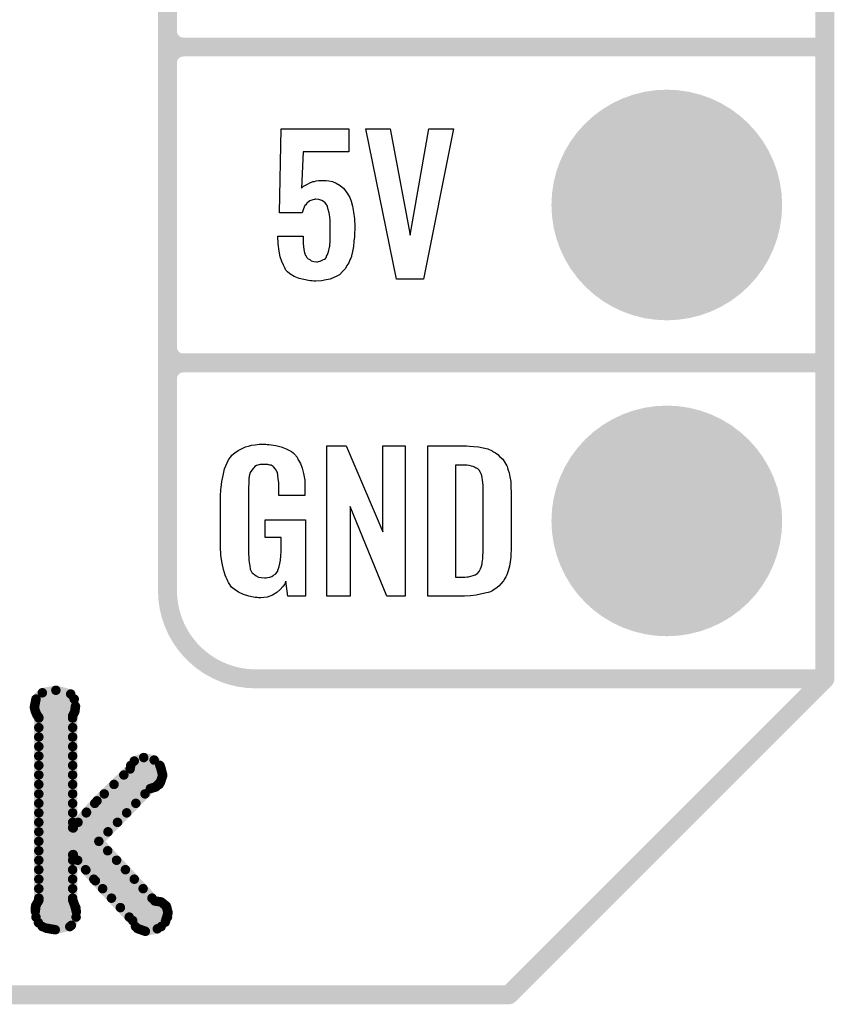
# Model space of a CAD drawing. Extents: x -0.07 to 0.95, y -0.15 to 2.1.
# Tile 4 of 14: x 0.7 to 0.95, y -0.15 to 0.16. Entities that reach past the tile are written whole.
import ezdxf

# ---------------------------------------------------------------- set-up
doc = ezdxf.new("R2010")
doc.units = 0
doc.layers.get('0').update_dxf_attribs({"linetype": 'CONTINUOUS'})
for name, color, linetype in [('gko', 6, 'CONTINUOUS'), ('gto', 2, 'CONTINUOUS'), ('gts', 1, 'CONTINUOUS')]:
    doc.layers.add(name, color=color, linetype=linetype)

# ---------------------------------------------------------------- blocks, each defined once
blk = doc.blocks.new('D10')
at = {"const_width": 0.003}
blk.add_lwpolyline([(-0.0015, 0, 1), (0.0015, 0, 1)], format="xyb", close=True, dxfattribs=at)
blk = doc.blocks.new('D15')
at = {"const_width": 0.0015}
blk.add_lwpolyline([(-0.00075, 0, 1), (0.00075, 0, 1)], format="xyb", close=True, dxfattribs=at)
blk = doc.blocks.new('D43')
at = {"const_width": 0.0365}
blk.add_lwpolyline([(-0.01825, 0, 1), (0.01825, 0, 1)], format="xyb", close=True, dxfattribs=at)

msp = doc.modelspace()

# ---------------------------------------------------------------- linework, layer by layer
at = {"layer": 'gko', "color": 6, "const_width": 0.006}
for points in [[(0.95, 1.7), (0.95, -0.05)], [(0.85, -0.15), (0.95, -0.05)], [(-0.05, -0.15), (0.85, -0.15)]]:
    msp.add_lwpolyline(points, dxfattribs=at)
at = {"layer": 'gto', "color": 2}
for points, const_width in [([(0.742, -0.022), (0.742, 0.722)], 0.006), ([(0.742, 0.155), (0.742, 0.245)], 0.006), ([(0.742, 0.155), (0.742, 0.155)], 0.006), ([(0.742, 0.155), (0.742, 0.155)], 0.006), ([(0.747, 0.15), (0.747, 0.15)], 0.006), ([(0.747, 0.15), (0.747, 0.15)], 0.006), ([(0.747, 0.15), (0.747, 0.15)], 0.006), ([(0.747, 0.15), (0.747, 0.15)], 0.006), ([(0.747, 0.15), (0.95, 0.15)], 0.006), ([(0.747, 0.15), (0.95, 0.15)], 0.006), ([(0.742, 0.055), (0.742, 0.145)], 0.006), ([(0.742, 0.055), (0.742, 0.055)], 0.006), ([(0.742, 0.055), (0.742, 0.055)], 0.006), ([(0.747, 0.05), (0.747, 0.05)], 0.006), ([(0.747, 0.05), (0.747, 0.05)], 0.006), ([(0.747, 0.05), (0.747, 0.05)], 0.006), ([(0.747, 0.05), (0.747, 0.05)], 0.006), ([(0.747, 0.05), (0.95, 0.05)], 0.006), ([(0.747, 0.05), (0.95, 0.05)], 0.006), ([(0.742, -0.022), (0.742, -0.022)], 0.006), ([(0.742, -0.022), (0.742, -0.022)], 0.006), ([(0.77, -0.05), (0.95, -0.05)], 0.006), ([(0.8996, -0.05), (0.939, -0.05)], 0.006), ([(0.7004, -0.0564), (0.7024, -0.0544)], 0.003), ([(0.7024, -0.0544), (0.7067, -0.0536)], 0.003), ([(0.7067, -0.0536), (0.7114, -0.0548)], 0.003), ([(0.6999, -0.059), (0.7004, -0.0564)], 0.003), ([(0.7004, -0.0564), (0.7125, -0.0564)], 0.003), ([(0.7114, -0.0548), (0.7129, -0.0587)], 0.003), ([(0.6999, -0.059), (0.7002, -0.0602)], 0.003), ([(0.7, -0.0594), (0.7128, -0.0594)], 0.003), ([(0.7002, -0.0602), (0.7007, -0.0614)], 0.003), ([(0.712, -0.0617), (0.7127, -0.0603)], 0.003), ([(0.7127, -0.0603), (0.7129, -0.0587)], 0.003), ([(0.7007, -0.0614), (0.7013, -0.0622)], 0.003), ([(0.7013, -0.1201), (0.7013, -0.0622)], 0.003), ([(0.7013, -0.0624), (0.712, -0.0624)], 0.003), ([(0.712, -0.0971), (0.712, -0.0617)], 0.003), ([(0.7013, -0.0654), (0.712, -0.0654)], 0.003), ([(0.7013, -0.0684), (0.712, -0.0684)], 0.003), ([(0.7013, -0.0714), (0.712, -0.0714)], 0.003), ([(0.7013, -0.0744), (0.712, -0.0744)], 0.003), ([(0.7302, -0.0785), (0.7315, -0.076)], 0.003), ([(0.7315, -0.076), (0.7345, -0.0749)], 0.003), ([(0.7345, -0.0749), (0.7378, -0.0757)], 0.003), ([(0.7378, -0.0757), (0.7398, -0.0778)], 0.003), ([(0.7013, -0.0774), (0.712, -0.0774)], 0.003), ([(0.7197, -0.0886), (0.7302, -0.0785)], 0.003), ([(0.7304, -0.0774), (0.7396, -0.0774)], 0.003), ([(0.7398, -0.0778), (0.7405, -0.0805)], 0.003), ([(0.7013, -0.0804), (0.712, -0.0804)], 0.003), ([(0.7282, -0.0804), (0.7405, -0.0804)], 0.003), ([(0.7398, -0.0827), (0.7405, -0.0805)], 0.003), ([(0.7013, -0.0834), (0.712, -0.0834)], 0.003), ([(0.7203, -0.1014), (0.7366, -0.0847)], 0.003), ([(0.7251, -0.0834), (0.7394, -0.0834)], 0.003), ([(0.7366, -0.0847), (0.7383, -0.0842)], 0.003), ([(0.7383, -0.0842), (0.7398, -0.0827)], 0.003), ([(0.7013, -0.0864), (0.712, -0.0864)], 0.003), ([(0.7164, -0.0922), (0.7197, -0.0886)], 0.003), ([(0.722, -0.0864), (0.7349, -0.0864)], 0.003), ([(0.7013, -0.0894), (0.712, -0.0894)], 0.003), ([(0.719, -0.0894), (0.732, -0.0894)], 0.003), ([(0.7013, -0.0924), (0.712, -0.0924)], 0.003), ([(0.7122, -0.0972), (0.7164, -0.0922)], 0.003), ([(0.7163, -0.0924), (0.7291, -0.0924)], 0.003), ([(0.7013, -0.0954), (0.712, -0.0954)], 0.003), ([(0.712, -0.0971), (0.7122, -0.0972)], 0.003), ([(0.7137, -0.0954), (0.7262, -0.0954)], 0.003), ([(0.7013, -0.0984), (0.7232, -0.0984)], 0.003), ([(0.7013, -0.1014), (0.7203, -0.1014)], 0.003), ([(0.7203, -0.1014), (0.738, -0.1203)], 0.003), ([(0.7013, -0.1044), (0.7231, -0.1044)], 0.003), ([(0.7013, -0.1074), (0.712, -0.1074)], 0.003), ([(0.712, -0.1057), (0.7122, -0.1056)], 0.003), ([(0.712, -0.1199), (0.712, -0.1057)], 0.003), ([(0.7122, -0.1056), (0.7162, -0.1105)], 0.003), ([(0.7136, -0.1074), (0.7259, -0.1074)], 0.003), ([(0.7013, -0.1104), (0.712, -0.1104)], 0.003), ([(0.7161, -0.1104), (0.7287, -0.1104)], 0.003), ([(0.7162, -0.1105), (0.7192, -0.1139)], 0.003), ([(0.7013, -0.1134), (0.712, -0.1134)], 0.003), ([(0.7187, -0.1134), (0.7315, -0.1134)], 0.003), ([(0.7013, -0.1164), (0.712, -0.1164)], 0.003), ([(0.7192, -0.1139), (0.731, -0.1265)], 0.003), ([(0.7215, -0.1164), (0.7343, -0.1164)], 0.003), ([(0.7013, -0.1194), (0.712, -0.1194)], 0.003), ([(0.712, -0.1199), (0.7127, -0.1218)], 0.003), ([(0.7243, -0.1194), (0.7371, -0.1194)], 0.003), ([(0.7002, -0.1235), (0.7003, -0.1218)], 0.003), ([(0.7002, -0.1224), (0.713, -0.1224)], 0.003), ([(0.7003, -0.1218), (0.7013, -0.1201)], 0.003), ([(0.7127, -0.1218), (0.7132, -0.1237)], 0.003), ([(0.7271, -0.1224), (0.7418, -0.1224)], 0.003), ([(0.738, -0.1203), (0.74, -0.1206)], 0.003), ([(0.74, -0.1206), (0.7416, -0.1219)], 0.003), ([(0.7416, -0.1219), (0.7422, -0.124)], 0.003), ([(0.7002, -0.1235), (0.7012, -0.1272)], 0.003), ([(0.7004, -0.1254), (0.7131, -0.1254)], 0.003), ([(0.7116, -0.128), (0.7132, -0.1237)], 0.003), ([(0.7299, -0.1254), (0.742, -0.1254)], 0.003), ([(0.7413, -0.127), (0.7422, -0.124)], 0.003), ([(0.7012, -0.1272), (0.7036, -0.1289)], 0.003), ([(0.7024, -0.1284), (0.7111, -0.1284)], 0.003), ([(0.7036, -0.1289), (0.7065, -0.1294)], 0.003), ([(0.7065, -0.1294), (0.7116, -0.128)], 0.003), ([(0.731, -0.1265), (0.7325, -0.129)], 0.003), ([(0.7319, -0.1284), (0.74, -0.1284)], 0.003), ([(0.7325, -0.129), (0.735, -0.1299)], 0.003), ([(0.735, -0.1299), (0.7388, -0.1291)], 0.003), ([(0.7388, -0.1291), (0.7413, -0.127)], 0.003)]:
    msp.add_lwpolyline(points, dxfattribs=dict(at, const_width=const_width))
at = {"layer": 'gto', "color": 2, "const_width": 0.006}
for points in [[(0.742, 0.155, 0.414214), (0.747, 0.15)], [(0.747, 0.15, 0.414214), (0.742, 0.145)], [(0.747, 0.15, 0.414214), (0.742, 0.145)], [(0.742, 0.055, 0.414214), (0.747, 0.05)], [(0.747, 0.05, 0.414214), (0.742, 0.045)], [(0.747, 0.05, 0.414214), (0.742, 0.045)], [(0.742, -0.022, 0.414214), (0.77, -0.05)]]:
    msp.add_lwpolyline(points, format="xyb", dxfattribs=at)
at = {"layer": 'gto', "color": 2}
for points in [[(0.7994, 0.1168), (0.7849, 0.1168), (0.7844, 0.1053), (0.7845, 0.1054), (0.7846, 0.1055), (0.7851, 0.106), (0.7861, 0.1065), (0.7873, 0.1071), (0.7874, 0.1071), (0.7876, 0.1072), (0.788, 0.1074), (0.7885, 0.1074), (0.7891, 0.1076), (0.7898, 0.1077), (0.7913, 0.1078), (0.7918, 0.1078), (0.7922, 0.1077), (0.7931, 0.1076), (0.7942, 0.1074), (0.7954, 0.1069), (0.7966, 0.1062), (0.7978, 0.1052), (0.7988, 0.1039), (0.7989, 0.1037), (0.7992, 0.1032), (0.7997, 0.1024), (0.8001, 0.1012), (0.8005, 0.0996), (0.8009, 0.0977), (0.8012, 0.0956), (0.8013, 0.0931), (0.8013, 0.093), (0.8013, 0.0928), (0.8013, 0.0926), (0.8013, 0.0922), (0.8012, 0.0912), (0.8012, 0.0899), (0.801, 0.0885), (0.8009, 0.0869), (0.8006, 0.0853), (0.8002, 0.0839), (0.8002, 0.0837), (0.8, 0.0832), (0.7997, 0.0826), (0.7994, 0.0817), (0.7988, 0.0808), (0.7983, 0.0799), (0.7974, 0.0789), (0.7965, 0.078), (0.7964, 0.0779), (0.796, 0.0777), (0.7954, 0.0774), (0.7946, 0.077), (0.7935, 0.0765), (0.7922, 0.0763), (0.7907, 0.076), (0.7889, 0.0759), (0.7883, 0.0759), (0.7878, 0.076), (0.7873, 0.076), (0.7866, 0.0761), (0.7852, 0.0764), (0.7837, 0.0767), (0.7821, 0.0774), (0.7807, 0.0782), (0.78, 0.0788), (0.7795, 0.0794), (0.7794, 0.0796), (0.7791, 0.0801), (0.7787, 0.0809), (0.7782, 0.0821), (0.7777, 0.0836), (0.7773, 0.0854), (0.777, 0.0877), (0.7769, 0.0901), (0.7849, 0.0901), (0.7849, 0.09), (0.7849, 0.0895), (0.7849, 0.0888), (0.7849, 0.0878), (0.785, 0.0869), (0.7852, 0.0859), (0.7854, 0.0849), (0.7857, 0.084), (0.7858, 0.084), (0.7859, 0.0838), (0.7861, 0.0834), (0.7865, 0.083), (0.787, 0.0827), (0.7875, 0.0823), (0.7883, 0.0821), (0.7892, 0.082), (0.7895, 0.082), (0.7898, 0.0821), (0.7903, 0.0822), (0.7912, 0.0826), (0.7917, 0.0828), (0.7921, 0.0832), (0.7921, 0.0833), (0.7923, 0.0835), (0.7923, 0.0838), (0.7925, 0.0841), (0.7928, 0.0846), (0.793, 0.0852), (0.7933, 0.0866), (0.7933, 0.0867), (0.7934, 0.087), (0.7934, 0.0875), (0.7935, 0.0882), (0.7935, 0.089), (0.7935, 0.0901), (0.7935, 0.0913), (0.7935, 0.0926), (0.7935, 0.0926), (0.7935, 0.0927), (0.7935, 0.0933), (0.7935, 0.0941), (0.7935, 0.0952), (0.7934, 0.0963), (0.7932, 0.0975), (0.7929, 0.0986), (0.7926, 0.0995), (0.7926, 0.0996), (0.7924, 0.0999), (0.7923, 0.1002), (0.7919, 0.1007), (0.7914, 0.1011), (0.7908, 0.1014), (0.7899, 0.1017), (0.789, 0.1018), (0.7887, 0.1018), (0.7885, 0.1017), (0.788, 0.1016), (0.7871, 0.1013), (0.7866, 0.101), (0.7861, 0.1006), (0.7861, 0.1005), (0.786, 0.1004), (0.7858, 0.1001), (0.7855, 0.0998), (0.785, 0.0988), (0.7846, 0.0975), (0.7775, 0.0975), (0.778, 0.1241), (0.7994, 0.1241), (0.7994, 0.1168)], [(0.823, 0.0765), (0.8145, 0.0765), (0.8048, 0.1241), (0.8125, 0.1241), (0.8188, 0.0904), (0.8247, 0.1241), (0.8325, 0.1241), (0.823, 0.0765)], [(0.7735, 0.0242), (0.7742, 0.0242), (0.7748, 0.0241), (0.7763, 0.0239), (0.778, 0.0235), (0.7796, 0.0228), (0.7812, 0.022), (0.7818, 0.0215), (0.7825, 0.0208), (0.7826, 0.0206), (0.783, 0.0202), (0.7834, 0.0193), (0.7841, 0.0182), (0.7846, 0.0167), (0.7851, 0.015), (0.7855, 0.0129), (0.7855, 0.0105), (0.7855, 0.008), (0.7772, 0.008), (0.7772, 0.0106), (0.7772, 0.0107), (0.7772, 0.0111), (0.7772, 0.0116), (0.7772, 0.0121), (0.777, 0.0134), (0.7769, 0.0142), (0.7769, 0.0147), (0.7769, 0.0148), (0.7768, 0.015), (0.7768, 0.0153), (0.7766, 0.0156), (0.7762, 0.0164), (0.7756, 0.0171), (0.7754, 0.0172), (0.7751, 0.0174), (0.7748, 0.0176), (0.7744, 0.0177), (0.7738, 0.0179), (0.7732, 0.0179), (0.7721, 0.0179), (0.7718, 0.0179), (0.7713, 0.0179), (0.7702, 0.0175), (0.7697, 0.0172), (0.7693, 0.0168), (0.7691, 0.0166), (0.7687, 0.0161), (0.7682, 0.0153), (0.7679, 0.0142), (0.7679, 0.0141), (0.7679, 0.0139), (0.7678, 0.0135), (0.7678, 0.013), (0.7677, 0.0124), (0.7677, 0.0117), (0.7676, 0.0108), (0.7676, 0.0099), (0.7676, -0.01), (0.7676, -0.0102), (0.7676, -0.0106), (0.7677, -0.0114), (0.7677, -0.0123), (0.7679, -0.0132), (0.7681, -0.0142), (0.7682, -0.0153), (0.7686, -0.0161), (0.7687, -0.0162), (0.7688, -0.0164), (0.7692, -0.0167), (0.7695, -0.017), (0.7701, -0.0174), (0.7708, -0.0178), (0.7717, -0.0179), (0.7727, -0.018), (0.7732, -0.018), (0.7737, -0.0179), (0.7744, -0.0178), (0.775, -0.0176), (0.7756, -0.0172), (0.7763, -0.0167), (0.7768, -0.016), (0.7769, -0.0159), (0.7769, -0.0156), (0.7771, -0.0151), (0.7774, -0.0144), (0.7776, -0.0135), (0.7778, -0.0124), (0.7779, -0.0111), (0.778, -0.0096), (0.778, -0.0052), (0.7729, -0.0052), (0.7729, 0.0003), (0.7857, 0.0003), (0.7857, -0.0238), (0.7801, -0.0238), (0.7795, -0.0191), (0.7795, -0.0192), (0.7794, -0.0193), (0.7791, -0.02), (0.7785, -0.0208), (0.7777, -0.0217), (0.7766, -0.0227), (0.7752, -0.0235), (0.7735, -0.0241), (0.7725, -0.0242), (0.7715, -0.0243), (0.7708, -0.0243), (0.7704, -0.0242), (0.7698, -0.0242), (0.7692, -0.0241), (0.7678, -0.0238), (0.7661, -0.0233), (0.7645, -0.0226), (0.7631, -0.0216), (0.7623, -0.021), (0.7618, -0.0203), (0.7618, -0.0202), (0.7617, -0.0201), (0.7615, -0.0198), (0.7613, -0.0195), (0.7611, -0.0191), (0.7609, -0.0185), (0.7606, -0.0179), (0.7603, -0.0172), (0.76, -0.0164), (0.7597, -0.0154), (0.7593, -0.0134), (0.7589, -0.0109), (0.7588, -0.0081), (0.7588, 0.0079), (0.7588, 0.008), (0.7588, 0.0082), (0.7588, 0.0086), (0.7589, 0.0092), (0.7589, 0.0099), (0.759, 0.0106), (0.7592, 0.0125), (0.7596, 0.0144), (0.7601, 0.0165), (0.7609, 0.0184), (0.7613, 0.0193), (0.7619, 0.0202), (0.7619, 0.0203), (0.7621, 0.0203), (0.7624, 0.0208), (0.7633, 0.0215), (0.7644, 0.0223), (0.7658, 0.023), (0.7667, 0.0234), (0.7676, 0.0237), (0.7686, 0.024), (0.7698, 0.0241), (0.771, 0.0243), (0.7731, 0.0243), (0.7735, 0.0242)], [(0.8172, -0.0238), (0.8114, -0.0238), (0.7998, 0.0046), (0.7998, -0.0238), (0.7924, -0.0238), (0.7924, 0.0238), (0.7985, 0.0238), (0.8101, -0.0034), (0.8101, 0.0238), (0.8172, 0.0238), (0.8172, -0.0238)], [(0.8376, 0.0237), (0.8389, 0.0236), (0.8404, 0.0234), (0.8419, 0.0231), (0.8434, 0.0228), (0.8447, 0.0222), (0.8448, 0.0221), (0.8452, 0.0219), (0.8458, 0.0216), (0.8465, 0.021), (0.8472, 0.0203), (0.8481, 0.0195), (0.8488, 0.0185), (0.8494, 0.0174), (0.8495, 0.0172), (0.8496, 0.0168), (0.8498, 0.0161), (0.8501, 0.0152), (0.8503, 0.014), (0.8506, 0.0125), (0.8507, 0.0108), (0.8508, 0.009), (0.8508, -0.0083), (0.8508, -0.0084), (0.8508, -0.0086), (0.8508, -0.0089), (0.8508, -0.0093), (0.8507, -0.0103), (0.8506, -0.0115), (0.8504, -0.0129), (0.8502, -0.0143), (0.8498, -0.0158), (0.8494, -0.0171), (0.8493, -0.0173), (0.8491, -0.0177), (0.8487, -0.0182), (0.8483, -0.019), (0.8476, -0.0198), (0.8469, -0.0206), (0.8459, -0.0214), (0.8447, -0.0221), (0.8446, -0.0222), (0.8442, -0.0224), (0.8435, -0.0227), (0.8424, -0.0229), (0.8411, -0.0232), (0.8397, -0.0235), (0.8379, -0.0237), (0.836, -0.0238), (0.8244, -0.0238), (0.8244, 0.0238), (0.8366, 0.0238), (0.8376, 0.0237)], [(0.8367, 0.0176), (0.8331, 0.0176), (0.8331, -0.0178), (0.8362, -0.0178), (0.8368, -0.0177), (0.8373, -0.0177), (0.8387, -0.0173), (0.8394, -0.0171), (0.8399, -0.0167), (0.84, -0.0167), (0.8401, -0.0166), (0.8406, -0.016), (0.8411, -0.0152), (0.8413, -0.0146), (0.8415, -0.014), (0.8415, -0.0139), (0.8416, -0.0136), (0.8416, -0.0132), (0.8417, -0.0127), (0.8418, -0.0119), (0.8418, -0.011), (0.8419, -0.0099), (0.8419, -0.0087), (0.8419, 0.0095), (0.8419, 0.0097), (0.8419, 0.0101), (0.8419, 0.0106), (0.8419, 0.0113), (0.8417, 0.0129), (0.8416, 0.0137), (0.8415, 0.0143), (0.8415, 0.0144), (0.8414, 0.0146), (0.8413, 0.0149), (0.8411, 0.0153), (0.8406, 0.0161), (0.8402, 0.0165), (0.8398, 0.0167), (0.8397, 0.0167), (0.8395, 0.0168), (0.8392, 0.017), (0.8387, 0.0172), (0.8382, 0.0173), (0.8375, 0.0175), (0.8367, 0.0176)]]:
    msp.add_lwpolyline(points, dxfattribs=at)

# ---------------------------------------------------------------- block references
at = {"layer": 'gko'}
for p in [(0.95, -0.05), (0.95, -0.05), (0.85, -0.15)]:
    msp.add_blockref('D10', p, dxfattribs=at)
at = {"layer": 'gto'}
for name, p in [('D10', (0.742, 0.155)), ('D10', (0.742, 0.155)), ('D10', (0.742, 0.155)), ('D10', (0.742, 0.155)), ('D10', (0.747, 0.15)), ('D10', (0.747, 0.15)), ('D10', (0.747, 0.15)), ('D10', (0.747, 0.15)), ('D10', (0.747, 0.15)), ('D10', (0.747, 0.15)), ('D10', (0.747, 0.15)), ('D10', (0.747, 0.15)), ('D10', (0.747, 0.15)), ('D10', (0.95, 0.15)), ('D10', (0.95, 0.15)), ('D10', (0.742, 0.145)), ('D10', (0.742, 0.145)), ('D10', (0.742, 0.145)), ('D10', (0.742, 0.055)), ('D10', (0.742, 0.055)), ('D10', (0.742, 0.055)), ('D10', (0.742, 0.055)), ('D10', (0.747, 0.05)), ('D10', (0.747, 0.05)), ('D10', (0.747, 0.05)), ('D10', (0.747, 0.05)), ('D10', (0.747, 0.05)), ('D10', (0.747, 0.05)), ('D10', (0.747, 0.05)), ('D10', (0.747, 0.05)), ('D10', (0.747, 0.05)), ('D10', (0.95, 0.05)), ('D10', (0.95, 0.05)), ('D10', (0.742, 0.045)), ('D10', (0.742, 0.045)), ('D10', (0.742, -0.022)), ('D10', (0.742, -0.022)), ('D10', (0.742, -0.022)), ('D10', (0.742, -0.022)), ('D10', (0.77, -0.05)), ('D10', (0.77, -0.05)), ('D10', (0.8996, -0.05)), ('D10', (0.939, -0.05)), ('D10', (0.95, -0.05)), ('D15', (0.7024, -0.0544)), ('D15', (0.7024, -0.0544)), ('D15', (0.7067, -0.0536)), ('D15', (0.7067, -0.0536)), ('D15', (0.7004, -0.0564)), ('D15', (0.7004, -0.0564)), ('D15', (0.7004, -0.0564)), ('D15', (0.7114, -0.0548)), ('D15', (0.7114, -0.0548)), ('D15', (0.7125, -0.0564)), ('D15', (0.6999, -0.059)), ('D15', (0.6999, -0.059)), ('D15', (0.7, -0.0594)), ('D15', (0.7002, -0.0602)), ('D15', (0.7127, -0.0603)), ('D15', (0.7128, -0.0594)), ('D15', (0.7129, -0.0587)), ('D15', (0.7129, -0.0587)), ('D15', (0.7007, -0.0614)), ('D15', (0.7013, -0.0622)), ('D15', (0.7013, -0.0622)), ('D15', (0.7013, -0.0624)), ('D15', (0.712, -0.0617)), ('D15', (0.712, -0.0617)), ('D15', (0.712, -0.0624)), ('D15', (0.7013, -0.0654)), ('D15', (0.712, -0.0654)), ('D15', (0.7013, -0.0684)), ('D15', (0.712, -0.0684)), ('D15', (0.7013, -0.0714)), ('D15', (0.712, -0.0714)), ('D15', (0.7013, -0.0744)), ('D15', (0.712, -0.0744)), ('D15', (0.7315, -0.076)), ('D15', (0.7315, -0.076)), ('D15', (0.7345, -0.0749)), ('D15', (0.7345, -0.0749)), ('D15', (0.7378, -0.0757)), ('D15', (0.7378, -0.0757)), ('D15', (0.7013, -0.0774)), ('D15', (0.712, -0.0774)), ('D15', (0.7302, -0.0785)), ('D15', (0.7302, -0.0785)), ('D15', (0.7304, -0.0774)), ('D15', (0.7396, -0.0774)), ('D15', (0.7398, -0.0778)), ('D15', (0.7398, -0.0778)), ('D15', (0.7013, -0.0804)), ('D15', (0.712, -0.0804)), ('D15', (0.7282, -0.0804)), ('D15', (0.7405, -0.0804)), ('D15', (0.7405, -0.0805)), ('D15', (0.7405, -0.0805)), ('D15', (0.7013, -0.0834)), ('D15', (0.712, -0.0834)), ('D15', (0.7251, -0.0834)), ('D15', (0.7366, -0.0847)), ('D15', (0.7383, -0.0842)), ('D15', (0.7394, -0.0834)), ('D15', (0.7398, -0.0827)), ('D15', (0.7013, -0.0864)), ('D15', (0.712, -0.0864)), ('D15', (0.7197, -0.0886)), ('D15', (0.7197, -0.0886)), ('D15', (0.722, -0.0864)), ('D15', (0.7349, -0.0864)), ('D15', (0.7013, -0.0894)), ('D15', (0.712, -0.0894)), ('D15', (0.719, -0.0894)), ('D15', (0.732, -0.0894)), ('D15', (0.7013, -0.0924)), ('D15', (0.712, -0.0924)), ('D15', (0.7163, -0.0924)), ('D15', (0.7164, -0.0922)), ('D15', (0.7164, -0.0922)), ('D15', (0.7291, -0.0924)), ('D15', (0.7013, -0.0954)), ('D15', (0.712, -0.0954)), ('D15', (0.712, -0.0971)), ('D15', (0.712, -0.0971)), ('D15', (0.7122, -0.0972)), ('D15', (0.7122, -0.0972)), ('D15', (0.7137, -0.0954)), ('D15', (0.7262, -0.0954)), ('D15', (0.7013, -0.0984)), ('D15', (0.7232, -0.0984)), ('D15', (0.7013, -0.1014)), ('D15', (0.7203, -0.1014)), ('D15', (0.7203, -0.1014)), ('D15', (0.7203, -0.1014)), ('D15', (0.7013, -0.1044)), ('D15', (0.7013, -0.1074)), ('D15', (0.712, -0.1057)), ('D15', (0.712, -0.1074)), ('D15', (0.7122, -0.1056)), ('D15', (0.7136, -0.1074)), ('D15', (0.7231, -0.1044)), ('D15', (0.7259, -0.1074)), ('D15', (0.7013, -0.1104)), ('D15', (0.712, -0.1104)), ('D15', (0.7161, -0.1104)), ('D15', (0.7162, -0.1105)), ('D15', (0.7287, -0.1104)), ('D15', (0.7013, -0.1134)), ('D15', (0.712, -0.1134)), ('D15', (0.7187, -0.1134)), ('D15', (0.7315, -0.1134)), ('D15', (0.7013, -0.1164)), ('D15', (0.712, -0.1164)), ('D15', (0.7192, -0.1139)), ('D15', (0.7215, -0.1164)), ('D15', (0.7343, -0.1164)), ('D15', (0.7013, -0.1194)), ('D15', (0.712, -0.1194)), ('D15', (0.712, -0.1199)), ('D15', (0.712, -0.1199)), ('D15', (0.7243, -0.1194)), ('D15', (0.7371, -0.1194)), ('D15', (0.7002, -0.1224)), ('D15', (0.7003, -0.1218)), ('D15', (0.7003, -0.1218)), ('D15', (0.7013, -0.1201)), ('D15', (0.7013, -0.1201)), ('D15', (0.7127, -0.1218)), ('D15', (0.7127, -0.1218)), ('D15', (0.713, -0.1224)), ('D15', (0.7271, -0.1224)), ('D15', (0.738, -0.1203)), ('D15', (0.738, -0.1203)), ('D15', (0.74, -0.1206)), ('D15', (0.74, -0.1206)), ('D15', (0.7416, -0.1219)), ('D15', (0.7416, -0.1219)), ('D15', (0.7418, -0.1224)), ('D15', (0.7002, -0.1235)), ('D15', (0.7002, -0.1235)), ('D15', (0.7004, -0.1254)), ('D15', (0.7131, -0.1254)), ('D15', (0.7132, -0.1237)), ('D15', (0.7132, -0.1237)), ('D15', (0.7299, -0.1254)), ('D15', (0.742, -0.1254)), ('D15', (0.7422, -0.124)), ('D15', (0.7422, -0.124)), ('D15', (0.7012, -0.1272)), ('D15', (0.7024, -0.1284)), ('D15', (0.7036, -0.1289)), ('D15', (0.7111, -0.1284)), ('D15', (0.7116, -0.128)), ('D15', (0.731, -0.1265)), ('D15', (0.7319, -0.1284)), ('D15', (0.7325, -0.129)), ('D15', (0.7388, -0.1291)), ('D15', (0.74, -0.1284)), ('D15', (0.7413, -0.127)), ('D15', (0.7065, -0.1294)), ('D15', (0.735, -0.1299))]:
    msp.add_blockref(name, p, dxfattribs=at)
at = {"layer": 'gts'}
for p in [(0.9, 0.1), (0.9, 0)]:
    msp.add_blockref('D43', p, dxfattribs=at)

doc.saveas('drawing.dxf')
